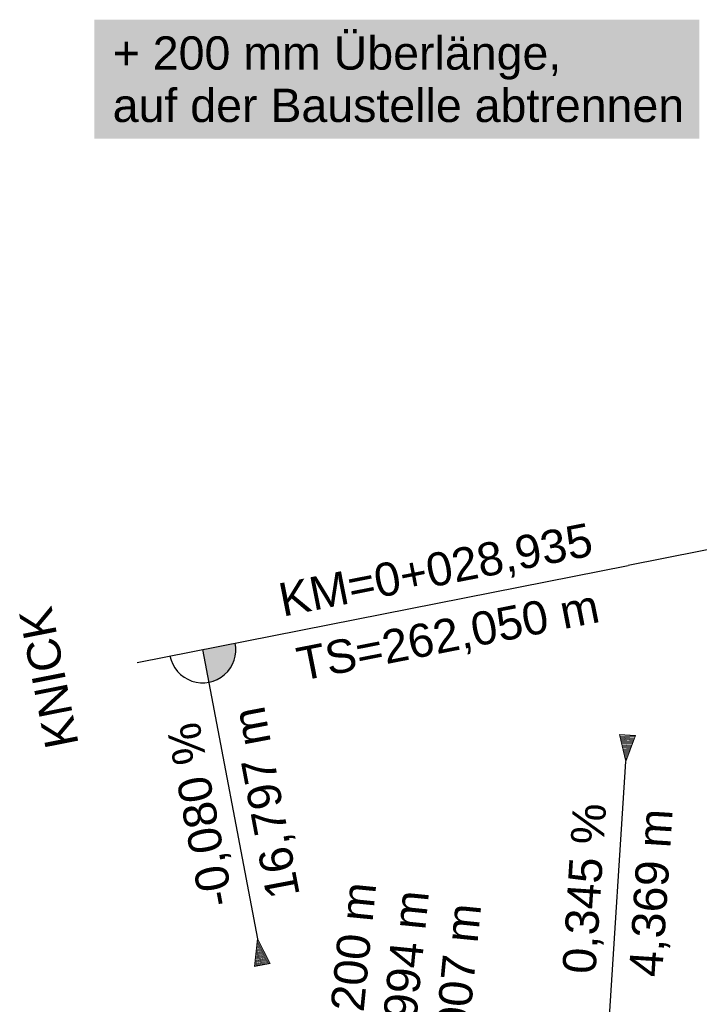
# Model space of a CAD drawing. Extents: x 4534443 to 4534638, y 5622054 to 5622365.
# Tile 29 of 79: x 4534544.97 to 4534550.07, y 5622126.48 to 5622133.87. Entities that reach past the tile are written whole.
import ezdxf

# ---------------------------------------------------------------- set-up
doc = ezdxf.new("R2010")
doc.units = 0
doc.linetypes.add('LT00000', pattern=[0])
doc.layers.add('NEIGUNG', color=18, linetype='LT00000', lineweight=5, true_color=0x000000)
doc.layers.add('TXT-Überlänge', color=18, linetype='LT00000', lineweight=5, true_color=0x000000)
doc.styles.add('TS100', font='arial.ttf', dxfattribs={"height": 0.2})

# ---------------------------------------------------------------- blocks, each defined once
blk = doc.blocks.new('SYMB16')
at = {"color": 0, "linetype": 'ByBlock', "lineweight": -2}
for p, q in [((0.020001, 0.006001), (0.020001, -0.006001)), ((0.020001, 0.006001), (0.020001, -0.006001)), ((0.020001, 0.006001), (0.020001, -0.006001)), ((0.020001, 0.006001), (0.020001, -0.006001)), ((0.020001, 0.006001), (0.020001, -0.006001)), ((0.020001, 0.006001), (0.020001, -0.006001)), ((0.020001, 0.006001), (0.020001, -0.006001)), ((0.020001, 0.006001), (0.020001, -0.006001)), ((0.020001, 0.006001), (0.020001, -0.006001)), ((0.020001, 0.006001), (0.020001, -0.006001)), ((0.020001, 0.006001), (0.020001, -0.006001)), ((0.020001, 0.006001), (0.020001, -0.006001)), ((0.020001, 0.006001), (0.020001, -0.006001)), ((0.020001, 0.006001), (0.020001, -0.006001)), ((0.020001, 0.006001), (0.020001, -0.006001)), ((0.020001, 0.006001), (0.020001, -0.006001)), ((0.020001, 0.006001), (0.020001, -0.006001)), ((0.020001, 0.006001), (0.020001, -0.006001)), ((0.020001, 0.006001), (0.020001, -0.006001)), ((0.020001, 0.006001), (0.020001, -0.006001)), ((0.020001, 0.006001), (0.020001, -0.006001)), ((0.020001, 0.006001), (0.020001, -0.006001)), ((0.020001, 0.006001), (0.020001, -0.006001)), ((0.020001, 0.006001), (0.020001, -0.006001)), ((0.020001, 0.006001), (0.020001, -0.006001)), ((0.020001, 0.006001), (0.020001, -0.006001)), ((0.060001, 0.018001), (0.060001, -0.018001)), ((0.060001, 0.018001), (0.060001, -0.018001)), ((0.060001, 0.018001), (0.060001, -0.018001)), ((0.060001, 0.018001), (0.060001, -0.018001)), ((0.060001, 0.018001), (0.060001, -0.018001)), ((0.060001, 0.018001), (0.060001, -0.018001)), ((0.060001, 0.018001), (0.060001, -0.018001)), ((0.060001, 0.018001), (0.060001, -0.018001)), ((0.060001, 0.018001), (0.060001, -0.018001)), ((0.060001, 0.018001), (0.060001, -0.018001)), ((0.060001, 0.018001), (0.060001, -0.018001)), ((0.060001, 0.018001), (0.060001, -0.018001)), ((0.060001, 0.018001), (0.060001, -0.018001)), ((0.060001, 0.018001), (0.060001, -0.018001)), ((0.060001, 0.018001), (0.060001, -0.018001)), ((0.060001, 0.018001), (0.060001, -0.018001)), ((0.060001, 0.018001), (0.060001, -0.018001)), ((0.060001, 0.018001), (0.060001, -0.018001)), ((0.060001, 0.018001), (0.060001, -0.018001)), ((0.060001, 0.018001), (0.060001, -0.018001)), ((0.060001, 0.018001), (0.060001, -0.018001)), ((0.060001, 0.018001), (0.060001, -0.018001)), ((0.060001, 0.018001), (0.060001, -0.018001)), ((0.060001, 0.018001), (0.060001, -0.018001)), ((0.060001, 0.018001), (0.060001, -0.018001)), ((0.060001, 0.018001), (0.060001, -0.018001)), ((0.100001, 0.030001), (0.100001, -0.030001)), ((0.100001, 0.030001), (0.100001, -0.030001)), ((0.100001, 0.030001), (0.100001, -0.030001)), ((0.100001, 0.030001), (0.100001, -0.030001)), ((0.100001, 0.030001), (0.100001, -0.030001)), ((0.100001, 0.030001), (0.100001, -0.030001)), ((0.100001, 0.030001), (0.100001, -0.030001)), ((0.100001, 0.030001), (0.100001, -0.030001)), ((0.100001, 0.030001), (0.100001, -0.030001)), ((0.100001, 0.030001), (0.100001, -0.030001)), ((0.100001, 0.030001), (0.100001, -0.030001)), ((0.100001, 0.030001), (0.100001, -0.030001)), ((0.100001, 0.030001), (0.100001, -0.030001)), ((0.100001, 0.030001), (0.100001, -0.030001)), ((0.100001, 0.030001), (0.100001, -0.030001)), ((0.100001, 0.030001), (0.100001, -0.030001)), ((0.100001, 0.030001), (0.100001, -0.030001)), ((0.100001, 0.030001), (0.100001, -0.030001)), ((0.100001, 0.030001), (0.100001, -0.030001)), ((0.100001, 0.030001), (0.100001, -0.030001)), ((0.100001, 0.030001), (0.100001, -0.030001)), ((0.100001, 0.030001), (0.100001, -0.030001)), ((0.100001, 0.030001), (0.100001, -0.030001)), ((0.100001, 0.030001), (0.100001, -0.030001)), ((0.100001, 0.030001), (0.100001, -0.030001)), ((0.100001, 0.030001), (0.100001, -0.030001)), ((0.140001, 0.042001), (0.140001, -0.042001)), ((0.140001, 0.042001), (0.140001, -0.042001)), ((0.140001, 0.042001), (0.140001, -0.042001)), ((0.140001, 0.042001), (0.140001, -0.042001)), ((0.140001, 0.042001), (0.140001, -0.042001)), ((0.140001, 0.042001), (0.140001, -0.042001)), ((0.140001, 0.042001), (0.140001, -0.042001)), ((0.140001, 0.042001), (0.140001, -0.042001)), ((0.140001, 0.042001), (0.140001, -0.042001)), ((0.140001, 0.042001), (0.140001, -0.042001)), ((0.140001, 0.042001), (0.140001, -0.042001)), ((0.140001, 0.042001), (0.140001, -0.042001)), ((0.140001, 0.042001), (0.140001, -0.042001)), ((0.140001, 0.042001), (0.140001, -0.042001)), ((0.140001, 0.042001), (0.140001, -0.042001)), ((0.140001, 0.042001), (0.140001, -0.042001)), ((0.140001, 0.042001), (0.140001, -0.042001)), ((0.140001, 0.042001), (0.140001, -0.042001)), ((0.140001, 0.042001), (0.140001, -0.042001)), ((0.140001, 0.042001), (0.140001, -0.042001)), ((0.140001, 0.042001), (0.140001, -0.042001)), ((0.140001, 0.042001), (0.140001, -0.042001)), ((0.140001, 0.042001), (0.140001, -0.042001)), ((0.140001, 0.042001), (0.140001, -0.042001)), ((0.140001, 0.042001), (0.140001, -0.042001)), ((0.140001, 0.042001), (0.140001, -0.042001)), ((0.180001, 0.054001), (0.180001, -0.054001)), ((0.180001, 0.054001), (0.180001, -0.054001)), ((0.180001, 0.054001), (0.180001, -0.054001)), ((0.180001, 0.054001), (0.180001, -0.054001)), ((0.180001, 0.054001), (0.180001, -0.054001)), ((0.180001, 0.054001), (0.180001, -0.054001)), ((0.180001, 0.054001), (0.180001, -0.054001)), ((0.180001, 0.054001), (0.180001, -0.054001)), ((0.180001, 0.054001), (0.180001, -0.054001)), ((0.180001, 0.054001), (0.180001, -0.054001)), ((0.180001, 0.054001), (0.180001, -0.054001)), ((0.180001, 0.054001), (0.180001, -0.054001)), ((0.180001, 0.054001), (0.180001, -0.054001)), ((0.180001, 0.054001), (0.180001, -0.054001)), ((0.180001, 0.054001), (0.180001, -0.054001)), ((0.180001, 0.054001), (0.180001, -0.054001)), ((0.180001, 0.054001), (0.180001, -0.054001)), ((0.180001, 0.054001), (0.180001, -0.054001)), ((0.180001, 0.054001), (0.180001, -0.054001)), ((0.180001, 0.054001), (0.180001, -0.054001)), ((0.180001, 0.054001), (0.180001, -0.054001)), ((0.180001, 0.054001), (0.180001, -0.054001)), ((0.180001, 0.054001), (0.180001, -0.054001)), ((0.180001, 0.054001), (0.180001, -0.054001)), ((0.180001, 0.054001), (0.180001, -0.054001)), ((0.180001, 0.054001), (0.180001, -0.054001)), ((0.220001, 0.066001), (0.220001, -0.066001)), ((0.220001, 0.066001), (0.220001, -0.066001)), ((0.220001, 0.066001), (0.220001, -0.066001)), ((0.220001, 0.066001), (0.220001, -0.066001)), ((0.220001, 0.066001), (0.220001, -0.066001)), ((0.220001, 0.066001), (0.220001, -0.066001)), ((0.220001, 0.066001), (0.220001, -0.066001)), ((0.220001, 0.066001), (0.220001, -0.066001)), ((0.220001, 0.066001), (0.220001, -0.066001)), ((0.220001, 0.066001), (0.220001, -0.066001)), ((0.220001, 0.066001), (0.220001, -0.066001)), ((0.220001, 0.066001), (0.220001, -0.066001)), ((0.220001, 0.066001), (0.220001, -0.066001)), ((0.220001, 0.066001), (0.220001, -0.066001)), ((0.220001, 0.066001), (0.220001, -0.066001)), ((0.220001, 0.066001), (0.220001, -0.066001)), ((0.220001, 0.066001), (0.220001, -0.066001)), ((0.220001, 0.066001), (0.220001, -0.066001)), ((0.220001, 0.066001), (0.220001, -0.066001)), ((0.220001, 0.066001), (0.220001, -0.066001)), ((0.220001, 0.066001), (0.220001, -0.066001)), ((0.220001, 0.066001), (0.220001, -0.066001)), ((0.220001, 0.066001), (0.220001, -0.066001)), ((0.220001, 0.066001), (0.220001, -0.066001)), ((0.220001, 0.066001), (0.220001, -0.066001)), ((0.220001, 0.066001), (0.220001, -0.066001)), ((0.260001, 0.078001), (0.260001, -0.078001)), ((0.260001, 0.078001), (0.260001, -0.078001)), ((0.260001, 0.078001), (0.260001, -0.078001)), ((0.260001, 0.078001), (0.260001, -0.078001)), ((0.260001, 0.078001), (0.260001, -0.078001)), ((0.260001, 0.078001), (0.260001, -0.078001)), ((0.260001, 0.078001), (0.260001, -0.078001)), ((0.260001, 0.078001), (0.260001, -0.078001)), ((0.260001, 0.078001), (0.260001, -0.078001)), ((0.260001, 0.078001), (0.260001, -0.078001)), ((0.260001, 0.078001), (0.260001, -0.078001)), ((0.260001, 0.078001), (0.260001, -0.078001)), ((0.260001, 0.078001), (0.260001, -0.078001)), ((0.260001, 0.078001), (0.260001, -0.078001)), ((0.260001, 0.078001), (0.260001, -0.078001)), ((0.260001, 0.078001), (0.260001, -0.078001)), ((0.260001, 0.078001), (0.260001, -0.078001)), ((0.260001, 0.078001), (0.260001, -0.078001)), ((0.260001, 0.078001), (0.260001, -0.078001)), ((0.260001, 0.078001), (0.260001, -0.078001)), ((0.260001, 0.078001), (0.260001, -0.078001)), ((0.260001, 0.078001), (0.260001, -0.078001)), ((0.260001, 0.078001), (0.260001, -0.078001)), ((0.260001, 0.078001), (0.260001, -0.078001)), ((0.260001, 0.078001), (0.260001, -0.078001)), ((0.260001, 0.078001), (0.260001, -0.078001)), ((0.300001, 0.090001), (0.300001, -0.090001)), ((0.300001, 0.090001), (0.300001, -0.090001)), ((0.300001, 0.090001), (0.300001, -0.090001)), ((0.300001, 0.090001), (0.300001, -0.090001)), ((0.300001, 0.090001), (0.300001, -0.090001)), ((0.300001, 0.090001), (0.300001, -0.090001)), ((0.300001, 0.090001), (0.300001, -0.090001)), ((0.300001, 0.090001), (0.300001, -0.090001)), ((0.300001, 0.090001), (0.300001, -0.090001)), ((0.300001, 0.090001), (0.300001, -0.090001)), ((0.300001, 0.090001), (0.300001, -0.090001)), ((0.300001, 0.090001), (0.300001, -0.090001)), ((0.300001, 0.090001), (0.300001, -0.090001)), ((0.300001, 0.090001), (0.300001, -0.090001)), ((0.300001, 0.090001), (0.300001, -0.090001)), ((0.300001, 0.090001), (0.300001, -0.090001)), ((0.300001, 0.090001), (0.300001, -0.090001)), ((0.300001, 0.090001), (0.300001, -0.090001)), ((0.300001, 0.090001), (0.300001, -0.090001)), ((0.300001, 0.090001), (0.300001, -0.090001)), ((0.300001, 0.090001), (0.300001, -0.090001)), ((0.300001, 0.090001), (0.300001, -0.090001)), ((0.300001, 0.090001), (0.300001, -0.090001)), ((0.300001, 0.090001), (0.300001, -0.090001)), ((0.300001, 0.090001), (0.300001, -0.090001)), ((0.300001, 0.090001), (0.300001, -0.090001)), ((0.340001, 0.102001), (0.340001, -0.102001)), ((0.340001, 0.102001), (0.340001, -0.102001)), ((0.340001, 0.102001), (0.340001, -0.102001)), ((0.340001, 0.102001), (0.340001, -0.102001)), ((0.340001, 0.102001), (0.340001, -0.102001)), ((0.340001, 0.102001), (0.340001, -0.102001)), ((0.340001, 0.102001), (0.340001, -0.102001)), ((0.340001, 0.102001), (0.340001, -0.102001)), ((0.340001, 0.102001), (0.340001, -0.102001)), ((0.340001, 0.102001), (0.340001, -0.102001)), ((0.340001, 0.102001), (0.340001, -0.102001)), ((0.340001, 0.102001), (0.340001, -0.102001)), ((0.340001, 0.102001), (0.340001, -0.102001)), ((0.340001, 0.102001), (0.340001, -0.102001)), ((0.340001, 0.102001), (0.340001, -0.102001)), ((0.340001, 0.102001), (0.340001, -0.102001)), ((0.340001, 0.102001), (0.340001, -0.102001)), ((0.340001, 0.102001), (0.340001, -0.102001)), ((0.340001, 0.102001), (0.340001, -0.102001)), ((0.340001, 0.102001), (0.340001, -0.102001)), ((0.340001, 0.102001), (0.340001, -0.102001)), ((0.340001, 0.102001), (0.340001, -0.102001)), ((0.340001, 0.102001), (0.340001, -0.102001)), ((0.340001, 0.102001), (0.340001, -0.102001)), ((0.340001, 0.102001), (0.340001, -0.102001)), ((0.340001, 0.102001), (0.340001, -0.102001)), ((0.380001, 0.114001), (0.380001, -0.114001)), ((0.380001, 0.114001), (0.380001, -0.114001)), ((0.380001, 0.114001), (0.380001, -0.114001)), ((0.380001, 0.114001), (0.380001, -0.114001)), ((0.380001, 0.114001), (0.380001, -0.114001)), ((0.380001, 0.114001), (0.380001, -0.114001)), ((0.380001, 0.114001), (0.380001, -0.114001)), ((0.380001, 0.114001), (0.380001, -0.114001)), ((0.380001, 0.114001), (0.380001, -0.114001)), ((0.380001, 0.114001), (0.380001, -0.114001)), ((0.380001, 0.114001), (0.380001, -0.114001)), ((0.380001, 0.114001), (0.380001, -0.114001)), ((0.380001, 0.114001), (0.380001, -0.114001)), ((0.380001, 0.114001), (0.380001, -0.114001)), ((0.380001, 0.114001), (0.380001, -0.114001)), ((0.380001, 0.114001), (0.380001, -0.114001)), ((0.380001, 0.114001), (0.380001, -0.114001)), ((0.380001, 0.114001), (0.380001, -0.114001)), ((0.380001, 0.114001), (0.380001, -0.114001)), ((0.380001, 0.114001), (0.380001, -0.114001)), ((0.380001, 0.114001), (0.380001, -0.114001)), ((0.380001, 0.114001), (0.380001, -0.114001)), ((0.380001, 0.114001), (0.380001, -0.114001)), ((0.380001, 0.114001), (0.380001, -0.114001)), ((0.380001, 0.114001), (0.380001, -0.114001)), ((0.380001, 0.114001), (0.380001, -0.114001)), ((0.420001, 0.126001), (0.420001, -0.126001)), ((0.420001, 0.126001), (0.420001, -0.126001)), ((0.420001, 0.126001), (0.420001, -0.126001)), ((0.420001, 0.126001), (0.420001, -0.126001)), ((0.420001, 0.126001), (0.420001, -0.126001)), ((0.420001, 0.126001), (0.420001, -0.126001)), ((0.420001, 0.126001), (0.420001, -0.126001)), ((0.420001, 0.126001), (0.420001, -0.126001)), ((0.420001, 0.126001), (0.420001, -0.126001)), ((0.420001, 0.126001), (0.420001, -0.126001)), ((0.420001, 0.126001), (0.420001, -0.126001)), ((0.420001, 0.126001), (0.420001, -0.126001)), ((0.420001, 0.126001), (0.420001, -0.126001)), ((0.420001, 0.126001), (0.420001, -0.126001)), ((0.420001, 0.126001), (0.420001, -0.126001)), ((0.420001, 0.126001), (0.420001, -0.126001)), ((0.420001, 0.126001), (0.420001, -0.126001)), ((0.420001, 0.126001), (0.420001, -0.126001)), ((0.420001, 0.126001), (0.420001, -0.126001)), ((0.420001, 0.126001), (0.420001, -0.126001)), ((0.420001, 0.126001), (0.420001, -0.126001)), ((0.420001, 0.126001), (0.420001, -0.126001)), ((0.420001, 0.126001), (0.420001, -0.126001)), ((0.420001, 0.126001), (0.420001, -0.126001)), ((0.420001, 0.126001), (0.420001, -0.126001)), ((0.420001, 0.126001), (0.420001, -0.126001)), ((0.460001, 0.138001), (0.460001, -0.138001)), ((0.460001, 0.138001), (0.460001, -0.138001)), ((0.460001, 0.138001), (0.460001, -0.138001)), ((0.460001, 0.138001), (0.460001, -0.138001)), ((0.460001, 0.138001), (0.460001, -0.138001)), ((0.460001, 0.138001), (0.460001, -0.138001)), ((0.460001, 0.138001), (0.460001, -0.138001)), ((0.460001, 0.138001), (0.460001, -0.138001)), ((0.460001, 0.138001), (0.460001, -0.138001)), ((0.460001, 0.138001), (0.460001, -0.138001)), ((0.460001, 0.138001), (0.460001, -0.138001)), ((0.460001, 0.138001), (0.460001, -0.138001)), ((0.460001, 0.138001), (0.460001, -0.138001)), ((0.460001, 0.138001), (0.460001, -0.138001)), ((0.460001, 0.138001), (0.460001, -0.138001)), ((0.460001, 0.138001), (0.460001, -0.138001)), ((0.460001, 0.138001), (0.460001, -0.138001)), ((0.460001, 0.138001), (0.460001, -0.138001)), ((0.460001, 0.138001), (0.460001, -0.138001)), ((0.460001, 0.138001), (0.460001, -0.138001)), ((0.460001, 0.138001), (0.460001, -0.138001)), ((0.460001, 0.138001), (0.460001, -0.138001)), ((0.460001, 0.138001), (0.460001, -0.138001)), ((0.460001, 0.138001), (0.460001, -0.138001)), ((0.460001, 0.138001), (0.460001, -0.138001)), ((0.460001, 0.138001), (0.460001, -0.138001)), ((0.500001, 0.150001), (0.500001, -0.150001)), ((0.500001, 0.150001), (0.500001, -0.150001)), ((0.500001, 0.150001), (0.500001, -0.150001)), ((0.500001, 0.150001), (0.500001, -0.150001)), ((0.500001, 0.150001), (0.500001, -0.150001)), ((0.500001, 0.150001), (0.500001, -0.150001)), ((0.500001, 0.150001), (0.500001, -0.150001)), ((0.500001, 0.150001), (0.500001, -0.150001)), ((0.500001, 0.150001), (0.500001, -0.150001)), ((0.500001, 0.150001), (0.500001, -0.150001)), ((0.500001, 0.150001), (0.500001, -0.150001)), ((0.500001, 0.150001), (0.500001, -0.150001)), ((0.500001, 0.150001), (0.500001, -0.150001)), ((0.500001, 0.150001), (0.500001, -0.150001)), ((0.500001, 0.150001), (0.500001, -0.150001)), ((0.500001, 0.150001), (0.500001, -0.150001)), ((0.500001, 0.150001), (0.500001, -0.150001)), ((0.500001, 0.150001), (0.500001, -0.150001)), ((0.500001, 0.150001), (0.500001, -0.150001)), ((0.500001, 0.150001), (0.500001, -0.150001)), ((0.500001, 0.150001), (0.500001, -0.150001)), ((0.500001, 0.150001), (0.500001, -0.150001)), ((0.500001, 0.150001), (0.500001, -0.150001)), ((0.500001, 0.150001), (0.500001, -0.150001)), ((0.500001, 0.150001), (0.500001, -0.150001)), ((0.500001, 0.150001), (0.500001, -0.150001)), ((0.540001, 0.162001), (0.540001, -0.162001)), ((0.540001, 0.162001), (0.540001, -0.162001)), ((0.540001, 0.162001), (0.540001, -0.162001)), ((0.540001, 0.162001), (0.540001, -0.162001)), ((0.540001, 0.162001), (0.540001, -0.162001)), ((0.540001, 0.162001), (0.540001, -0.162001)), ((0.540001, 0.162001), (0.540001, -0.162001)), ((0.540001, 0.162001), (0.540001, -0.162001)), ((0.540001, 0.162001), (0.540001, -0.162001)), ((0.540001, 0.162001), (0.540001, -0.162001)), ((0.540001, 0.162001), (0.540001, -0.162001)), ((0.540001, 0.162001), (0.540001, -0.162001)), ((0.540001, 0.162001), (0.540001, -0.162001)), ((0.540001, 0.162001), (0.540001, -0.162001)), ((0.540001, 0.162001), (0.540001, -0.162001)), ((0.540001, 0.162001), (0.540001, -0.162001)), ((0.540001, 0.162001), (0.540001, -0.162001)), ((0.540001, 0.162001), (0.540001, -0.162001)), ((0.540001, 0.162001), (0.540001, -0.162001)), ((0.540001, 0.162001), (0.540001, -0.162001)), ((0.540001, 0.162001), (0.540001, -0.162001)), ((0.540001, 0.162001), (0.540001, -0.162001)), ((0.540001, 0.162001), (0.540001, -0.162001)), ((0.540001, 0.162001), (0.540001, -0.162001)), ((0.540001, 0.162001), (0.540001, -0.162001)), ((0.540001, 0.162001), (0.540001, -0.162001)), ((0.580001, 0.174001), (0.580001, -0.174001)), ((0.580001, 0.174001), (0.580001, -0.174001)), ((0.580001, 0.174001), (0.580001, -0.174001)), ((0.580001, 0.174001), (0.580001, -0.174001)), ((0.580001, 0.174001), (0.580001, -0.174001)), ((0.580001, 0.174001), (0.580001, -0.174001)), ((0.580001, 0.174001), (0.580001, -0.174001)), ((0.580001, 0.174001), (0.580001, -0.174001)), ((0.580001, 0.174001), (0.580001, -0.174001)), ((0.580001, 0.174001), (0.580001, -0.174001)), ((0.580001, 0.174001), (0.580001, -0.174001)), ((0.580001, 0.174001), (0.580001, -0.174001)), ((0.580001, 0.174001), (0.580001, -0.174001)), ((0.580001, 0.174001), (0.580001, -0.174001)), ((0.580001, 0.174001), (0.580001, -0.174001)), ((0.580001, 0.174001), (0.580001, -0.174001)), ((0.580001, 0.174001), (0.580001, -0.174001)), ((0.580001, 0.174001), (0.580001, -0.174001)), ((0.580001, 0.174001), (0.580001, -0.174001)), ((0.580001, 0.174001), (0.580001, -0.174001)), ((0.580001, 0.174001), (0.580001, -0.174001)), ((0.580001, 0.174001), (0.580001, -0.174001)), ((0.580001, 0.174001), (0.580001, -0.174001)), ((0.580001, 0.174001), (0.580001, -0.174001)), ((0.580001, 0.174001), (0.580001, -0.174001)), ((0.580001, 0.174001), (0.580001, -0.174001)), ((0.620001, 0.186001), (0.620001, -0.186001)), ((0.620001, 0.186001), (0.620001, -0.186001)), ((0.620001, 0.186001), (0.620001, -0.186001)), ((0.620001, 0.186001), (0.620001, -0.186001)), ((0.620001, 0.186001), (0.620001, -0.186001)), ((0.620001, 0.186001), (0.620001, -0.186001)), ((0.620001, 0.186001), (0.620001, -0.186001)), ((0.620001, 0.186001), (0.620001, -0.186001)), ((0.620001, 0.186001), (0.620001, -0.186001)), ((0.620001, 0.186001), (0.620001, -0.186001)), ((0.620001, 0.186001), (0.620001, -0.186001)), ((0.620001, 0.186001), (0.620001, -0.186001)), ((0.620001, 0.186001), (0.620001, -0.186001)), ((0.620001, 0.186001), (0.620001, -0.186001)), ((0.620001, 0.186001), (0.620001, -0.186001)), ((0.620001, 0.186001), (0.620001, -0.186001)), ((0.620001, 0.186001), (0.620001, -0.186001)), ((0.620001, 0.186001), (0.620001, -0.186001)), ((0.620001, 0.186001), (0.620001, -0.186001)), ((0.620001, 0.186001), (0.620001, -0.186001)), ((0.620001, 0.186001), (0.620001, -0.186001)), ((0.620001, 0.186001), (0.620001, -0.186001)), ((0.620001, 0.186001), (0.620001, -0.186001)), ((0.620001, 0.186001), (0.620001, -0.186001)), ((0.620001, 0.186001), (0.620001, -0.186001)), ((0.620001, 0.186001), (0.620001, -0.186001)), ((0.660001, 0.198001), (0.660001, -0.198001)), ((0.660001, 0.198001), (0.660001, -0.198001)), ((0.660001, 0.198001), (0.660001, -0.198001)), ((0.660001, 0.198001), (0.660001, -0.198001)), ((0.660001, 0.198001), (0.660001, -0.198001)), ((0.660001, 0.198001), (0.660001, -0.198001)), ((0.660001, 0.198001), (0.660001, -0.198001)), ((0.660001, 0.198001), (0.660001, -0.198001)), ((0.660001, 0.198001), (0.660001, -0.198001)), ((0.660001, 0.198001), (0.660001, -0.198001)), ((0.660001, 0.198001), (0.660001, -0.198001)), ((0.660001, 0.198001), (0.660001, -0.198001)), ((0.660001, 0.198001), (0.660001, -0.198001)), ((0.660001, 0.198001), (0.660001, -0.198001)), ((0.660001, 0.198001), (0.660001, -0.198001)), ((0.660001, 0.198001), (0.660001, -0.198001)), ((0.660001, 0.198001), (0.660001, -0.198001)), ((0.660001, 0.198001), (0.660001, -0.198001)), ((0.660001, 0.198001), (0.660001, -0.198001)), ((0.660001, 0.198001), (0.660001, -0.198001)), ((0.660001, 0.198001), (0.660001, -0.198001)), ((0.660001, 0.198001), (0.660001, -0.198001)), ((0.660001, 0.198001), (0.660001, -0.198001)), ((0.660001, 0.198001), (0.660001, -0.198001)), ((0.660001, 0.198001), (0.660001, -0.198001)), ((0.660001, 0.198001), (0.660001, -0.198001)), ((0.700001, 0.210001), (0.700001, -0.210001)), ((0.700001, 0.210001), (0.700001, -0.210001)), ((0.700001, 0.210001), (0.700001, -0.210001)), ((0.700001, 0.210001), (0.700001, -0.210001)), ((0.700001, 0.210001), (0.700001, -0.210001)), ((0.700001, 0.210001), (0.700001, -0.210001)), ((0.700001, 0.210001), (0.700001, -0.210001)), ((0.700001, 0.210001), (0.700001, -0.210001)), ((0.700001, 0.210001), (0.700001, -0.210001)), ((0.700001, 0.210001), (0.700001, -0.210001)), ((0.700001, 0.210001), (0.700001, -0.210001)), ((0.700001, 0.210001), (0.700001, -0.210001)), ((0.700001, 0.210001), (0.700001, -0.210001)), ((0.700001, 0.210001), (0.700001, -0.210001)), ((0.700001, 0.210001), (0.700001, -0.210001)), ((0.700001, 0.210001), (0.700001, -0.210001)), ((0.700001, 0.210001), (0.700001, -0.210001)), ((0.700001, 0.210001), (0.700001, -0.210001)), ((0.700001, 0.210001), (0.700001, -0.210001)), ((0.700001, 0.210001), (0.700001, -0.210001)), ((0.700001, 0.210001), (0.700001, -0.210001)), ((0.700001, 0.210001), (0.700001, -0.210001)), ((0.700001, 0.210001), (0.700001, -0.210001)), ((0.700001, 0.210001), (0.700001, -0.210001)), ((0.700001, 0.210001), (0.700001, -0.210001)), ((0.700001, 0.210001), (0.700001, -0.210001)), ((0.740001, 0.222001), (0.740001, -0.222001)), ((0.740001, 0.222001), (0.740001, -0.222001)), ((0.740001, 0.222001), (0.740001, -0.222001)), ((0.740001, 0.222001), (0.740001, -0.222001)), ((0.740001, 0.222001), (0.740001, -0.222001)), ((0.740001, 0.222001), (0.740001, -0.222001)), ((0.740001, 0.222001), (0.740001, -0.222001)), ((0.740001, 0.222001), (0.740001, -0.222001)), ((0.740001, 0.222001), (0.740001, -0.222001)), ((0.740001, 0.222001), (0.740001, -0.222001)), ((0.740001, 0.222001), (0.740001, -0.222001)), ((0.740001, 0.222001), (0.740001, -0.222001)), ((0.740001, 0.222001), (0.740001, -0.222001)), ((0.740001, 0.222001), (0.740001, -0.222001)), ((0.740001, 0.222001), (0.740001, -0.222001)), ((0.740001, 0.222001), (0.740001, -0.222001)), ((0.740001, 0.222001), (0.740001, -0.222001)), ((0.740001, 0.222001), (0.740001, -0.222001)), ((0.740001, 0.222001), (0.740001, -0.222001)), ((0.740001, 0.222001), (0.740001, -0.222001)), ((0.740001, 0.222001), (0.740001, -0.222001)), ((0.740001, 0.222001), (0.740001, -0.222001)), ((0.740001, 0.222001), (0.740001, -0.222001)), ((0.740001, 0.222001), (0.740001, -0.222001)), ((0.740001, 0.222001), (0.740001, -0.222001)), ((0.740001, 0.222001), (0.740001, -0.222001)), ((0.780001, 0.234001), (0.780001, -0.234001)), ((0.780001, 0.234001), (0.780001, -0.234001)), ((0.780001, 0.234001), (0.780001, -0.234001)), ((0.780001, 0.234001), (0.780001, -0.234001)), ((0.780001, 0.234001), (0.780001, -0.234001)), ((0.780001, 0.234001), (0.780001, -0.234001)), ((0.780001, 0.234001), (0.780001, -0.234001)), ((0.780001, 0.234001), (0.780001, -0.234001)), ((0.780001, 0.234001), (0.780001, -0.234001)), ((0.780001, 0.234001), (0.780001, -0.234001)), ((0.780001, 0.234001), (0.780001, -0.234001)), ((0.780001, 0.234001), (0.780001, -0.234001)), ((0.780001, 0.234001), (0.780001, -0.234001)), ((0.780001, 0.234001), (0.780001, -0.234001)), ((0.780001, 0.234001), (0.780001, -0.234001)), ((0.780001, 0.234001), (0.780001, -0.234001)), ((0.780001, 0.234001), (0.780001, -0.234001)), ((0.780001, 0.234001), (0.780001, -0.234001)), ((0.780001, 0.234001), (0.780001, -0.234001)), ((0.780001, 0.234001), (0.780001, -0.234001)), ((0.780001, 0.234001), (0.780001, -0.234001)), ((0.780001, 0.234001), (0.780001, -0.234001)), ((0.780001, 0.234001), (0.780001, -0.234001)), ((0.780001, 0.234001), (0.780001, -0.234001)), ((0.780001, 0.234001), (0.780001, -0.234001)), ((0.780001, 0.234001), (0.780001, -0.234001)), ((0.820001, 0.246001), (0.820001, -0.246001)), ((0.820001, 0.246001), (0.820001, -0.246001)), ((0.820001, 0.246001), (0.820001, -0.246001)), ((0.820001, 0.246001), (0.820001, -0.246001)), ((0.820001, 0.246001), (0.820001, -0.246001)), ((0.820001, 0.246001), (0.820001, -0.246001)), ((0.820001, 0.246001), (0.820001, -0.246001)), ((0.820001, 0.246001), (0.820001, -0.246001)), ((0.820001, 0.246001), (0.820001, -0.246001)), ((0.820001, 0.246001), (0.820001, -0.246001)), ((0.820001, 0.246001), (0.820001, -0.246001)), ((0.820001, 0.246001), (0.820001, -0.246001)), ((0.820001, 0.246001), (0.820001, -0.246001)), ((0.820001, 0.246001), (0.820001, -0.246001)), ((0.820001, 0.246001), (0.820001, -0.246001)), ((0.820001, 0.246001), (0.820001, -0.246001)), ((0.820001, 0.246001), (0.820001, -0.246001)), ((0.820001, 0.246001), (0.820001, -0.246001)), ((0.820001, 0.246001), (0.820001, -0.246001)), ((0.820001, 0.246001), (0.820001, -0.246001)), ((0.820001, 0.246001), (0.820001, -0.246001)), ((0.820001, 0.246001), (0.820001, -0.246001)), ((0.820001, 0.246001), (0.820001, -0.246001)), ((0.820001, 0.246001), (0.820001, -0.246001)), ((0.820001, 0.246001), (0.820001, -0.246001)), ((0.820001, 0.246001), (0.820001, -0.246001)), ((0.860001, 0.258001), (0.860001, -0.258001)), ((0.860001, 0.258001), (0.860001, -0.258001)), ((0.860001, 0.258001), (0.860001, -0.258001)), ((0.860001, 0.258001), (0.860001, -0.258001)), ((0.860001, 0.258001), (0.860001, -0.258001)), ((0.860001, 0.258001), (0.860001, -0.258001)), ((0.860001, 0.258001), (0.860001, -0.258001)), ((0.860001, 0.258001), (0.860001, -0.258001)), ((0.860001, 0.258001), (0.860001, -0.258001)), ((0.860001, 0.258001), (0.860001, -0.258001)), ((0.860001, 0.258001), (0.860001, -0.258001)), ((0.860001, 0.258001), (0.860001, -0.258001)), ((0.860001, 0.258001), (0.860001, -0.258001)), ((0.860001, 0.258001), (0.860001, -0.258001)), ((0.860001, 0.258001), (0.860001, -0.258001)), ((0.860001, 0.258001), (0.860001, -0.258001)), ((0.860001, 0.258001), (0.860001, -0.258001)), ((0.860001, 0.258001), (0.860001, -0.258001)), ((0.860001, 0.258001), (0.860001, -0.258001)), ((0.860001, 0.258001), (0.860001, -0.258001)), ((0.860001, 0.258001), (0.860001, -0.258001)), ((0.860001, 0.258001), (0.860001, -0.258001)), ((0.860001, 0.258001), (0.860001, -0.258001)), ((0.860001, 0.258001), (0.860001, -0.258001)), ((0.860001, 0.258001), (0.860001, -0.258001)), ((0.860001, 0.258001), (0.860001, -0.258001)), ((0.900001, 0.270001), (0.900001, -0.270001)), ((0.900001, 0.270001), (0.900001, -0.270001)), ((0.900001, 0.270001), (0.900001, -0.270001)), ((0.900001, 0.270001), (0.900001, -0.270001)), ((0.900001, 0.270001), (0.900001, -0.270001)), ((0.900001, 0.270001), (0.900001, -0.270001)), ((0.900001, 0.270001), (0.900001, -0.270001)), ((0.900001, 0.270001), (0.900001, -0.270001)), ((0.900001, 0.270001), (0.900001, -0.270001)), ((0.900001, 0.270001), (0.900001, -0.270001)), ((0.900001, 0.270001), (0.900001, -0.270001)), ((0.900001, 0.270001), (0.900001, -0.270001)), ((0.900001, 0.270001), (0.900001, -0.270001)), ((0.900001, 0.270001), (0.900001, -0.270001)), ((0.900001, 0.270001), (0.900001, -0.270001)), ((0.900001, 0.270001), (0.900001, -0.270001)), ((0.900001, 0.270001), (0.900001, -0.270001)), ((0.900001, 0.270001), (0.900001, -0.270001)), ((0.900001, 0.270001), (0.900001, -0.270001)), ((0.900001, 0.270001), (0.900001, -0.270001)), ((0.900001, 0.270001), (0.900001, -0.270001)), ((0.900001, 0.270001), (0.900001, -0.270001)), ((0.900001, 0.270001), (0.900001, -0.270001)), ((0.900001, 0.270001), (0.900001, -0.270001)), ((0.900001, 0.270001), (0.900001, -0.270001)), ((0.900001, 0.270001), (0.900001, -0.270001)), ((0.940001, 0.282001), (0.940001, -0.282001)), ((0.940001, 0.282001), (0.940001, -0.282001)), ((0.940001, 0.282001), (0.940001, -0.282001)), ((0.940001, 0.282001), (0.940001, -0.282001)), ((0.940001, 0.282001), (0.940001, -0.282001)), ((0.940001, 0.282001), (0.940001, -0.282001)), ((0.940001, 0.282001), (0.940001, -0.282001)), ((0.940001, 0.282001), (0.940001, -0.282001)), ((0.940001, 0.282001), (0.940001, -0.282001)), ((0.940001, 0.282001), (0.940001, -0.282001)), ((0.940001, 0.282001), (0.940001, -0.282001)), ((0.940001, 0.282001), (0.940001, -0.282001)), ((0.940001, 0.282001), (0.940001, -0.282001)), ((0.940001, 0.282001), (0.940001, -0.282001)), ((0.940001, 0.282001), (0.940001, -0.282001)), ((0.940001, 0.282001), (0.940001, -0.282001)), ((0.940001, 0.282001), (0.940001, -0.282001)), ((0.940001, 0.282001), (0.940001, -0.282001)), ((0.940001, 0.282001), (0.940001, -0.282001)), ((0.940001, 0.282001), (0.940001, -0.282001)), ((0.940001, 0.282001), (0.940001, -0.282001)), ((0.940001, 0.282001), (0.940001, -0.282001)), ((0.940001, 0.282001), (0.940001, -0.282001)), ((0.940001, 0.282001), (0.940001, -0.282001)), ((0.940001, 0.282001), (0.940001, -0.282001)), ((0.940001, 0.282001), (0.940001, -0.282001)), ((0.980001, 0.294001), (0.980001, -0.294001)), ((0.980001, 0.294001), (0.980001, -0.294001)), ((0.980001, 0.294001), (0.980001, -0.294001)), ((0.980001, 0.294001), (0.980001, -0.294001)), ((0.980001, 0.294001), (0.980001, -0.294001)), ((0.980001, 0.294001), (0.980001, -0.294001)), ((0.980001, 0.294001), (0.980001, -0.294001)), ((0.980001, 0.294001), (0.980001, -0.294001)), ((0.980001, 0.294001), (0.980001, -0.294001)), ((0.980001, 0.294001), (0.980001, -0.294001)), ((0.980001, 0.294001), (0.980001, -0.294001)), ((0.980001, 0.294001), (0.980001, -0.294001)), ((0.980001, 0.294001), (0.980001, -0.294001)), ((0.980001, 0.294001), (0.980001, -0.294001)), ((0.980001, 0.294001), (0.980001, -0.294001)), ((0.980001, 0.294001), (0.980001, -0.294001)), ((0.980001, 0.294001), (0.980001, -0.294001)), ((0.980001, 0.294001), (0.980001, -0.294001)), ((0.980001, 0.294001), (0.980001, -0.294001)), ((0.980001, 0.294001), (0.980001, -0.294001)), ((0.980001, 0.294001), (0.980001, -0.294001)), ((0.980001, 0.294001), (0.980001, -0.294001)), ((0.980001, 0.294001), (0.980001, -0.294001)), ((0.980001, 0.294001), (0.980001, -0.294001)), ((0.980001, 0.294001), (0.980001, -0.294001)), ((0.980001, 0.294001), (0.980001, -0.294001))]:
    blk.add_line(p, q, dxfattribs=at)
at = {"color": 0, "linetype": 'ByBlock', "lineweight": -2, "flags": 128}
blk.add_lwpolyline([(1, 0.3), (0, 0), (1, -0.3), (1, 0.3)], close=True, dxfattribs=at)
blk.add_lwpolyline([(1, 0.3), (0, 0), (1, -0.3), (1, 0.3)], close=True, dxfattribs=at)
blk.add_lwpolyline([(1, 0.3), (0, 0), (1, -0.3), (1, 0.3)], close=True, dxfattribs=at)
blk.add_lwpolyline([(1, 0.3), (0, 0), (1, -0.3), (1, 0.3)], close=True, dxfattribs=at)
blk.add_lwpolyline([(1, 0.3), (0, 0), (1, -0.3), (1, 0.3)], close=True, dxfattribs=at)
blk.add_lwpolyline([(1, 0.3), (0, 0), (1, -0.3), (1, 0.3)], close=True, dxfattribs=at)
blk.add_lwpolyline([(1, 0.3), (0, 0), (1, -0.3), (1, 0.3)], close=True, dxfattribs=at)
blk.add_lwpolyline([(1, 0.3), (0, 0), (1, -0.3), (1, 0.3)], close=True, dxfattribs=at)
blk.add_lwpolyline([(1, 0.3), (0, 0), (1, -0.3), (1, 0.3)], close=True, dxfattribs=at)
blk.add_lwpolyline([(1, 0.3), (0, 0), (1, -0.3), (1, 0.3)], close=True, dxfattribs=at)
blk.add_lwpolyline([(1, 0.3), (0, 0), (1, -0.3), (1, 0.3)], close=True, dxfattribs=at)
blk.add_lwpolyline([(1, 0.3), (0, 0), (1, -0.3), (1, 0.3)], close=True, dxfattribs=at)
blk.add_lwpolyline([(1, 0.3), (0, 0), (1, -0.3), (1, 0.3)], close=True, dxfattribs=at)
blk.add_lwpolyline([(1, 0.3), (0, 0), (1, -0.3), (1, 0.3)], close=True, dxfattribs=at)
blk.add_lwpolyline([(1, 0.3), (0, 0), (1, -0.3), (1, 0.3)], close=True, dxfattribs=at)
blk.add_lwpolyline([(1, 0.3), (0, 0), (1, -0.3), (1, 0.3)], close=True, dxfattribs=at)
blk.add_lwpolyline([(1, 0.3), (0, 0), (1, -0.3), (1, 0.3)], close=True, dxfattribs=at)
blk.add_lwpolyline([(1, 0.3), (0, 0), (1, -0.3), (1, 0.3)], close=True, dxfattribs=at)
blk.add_lwpolyline([(1, 0.3), (0, 0), (1, -0.3), (1, 0.3)], close=True, dxfattribs=at)
blk.add_lwpolyline([(1, 0.3), (0, 0), (1, -0.3), (1, 0.3)], close=True, dxfattribs=at)
blk.add_lwpolyline([(1, 0.3), (0, 0), (1, -0.3), (1, 0.3)], close=True, dxfattribs=at)
blk.add_lwpolyline([(1, 0.3), (0, 0), (1, -0.3), (1, 0.3)], close=True, dxfattribs=at)
blk.add_lwpolyline([(1, 0.3), (0, 0), (1, -0.3), (1, 0.3)], close=True, dxfattribs=at)
blk.add_lwpolyline([(1, 0.3), (0, 0), (1, -0.3), (1, 0.3)], close=True, dxfattribs=at)
blk.add_lwpolyline([(1, 0.3), (0, 0), (1, -0.3), (1, 0.3)], close=True, dxfattribs=at)
blk.add_lwpolyline([(1, 0.3), (0, 0), (1, -0.3), (1, 0.3)], close=True, dxfattribs=at)
blk = doc.blocks.new('0051101N02')
at = {"linetype": 'Continuous', "lineweight": 25, "true_color": 0xafafaf}
for points in [[(0.24925, 3.27627), (0.24875, 3.28191), (0.24812, 3.28753), (0.24737, 3.29313), (0.24648, 3.29872), (0.24548, 3.30429), (0.24434, 3.30983), (0.24308, 3.31534), (0.2417, 3.32083), (0.24019, 3.32628), (0.23856, 3.3317), (0.23681, 3.33708), (0.23494, 3.34241), (0.23294, 3.34771), (0.23083, 3.35296), (0.2286, 3.35815), (0.22625, 3.3633), (0.22378, 3.36839), (0.22121, 3.37343), (0.21851, 3.3784), (0.21571, 3.38331), (0.2128, 3.38816), (0.20977, 3.39294), (0.20664, 3.39765), (0.2034, 3.40229), (0.20006, 3.40686), (0.19662, 3.41135), (0.19308, 3.41576), (0.18943, 3.42008), (0.1857, 3.42433), (0.18186, 3.42849), (0.17793, 3.43256), (0.17391, 3.43654), (0.16981, 3.44043), (0.16561, 3.44422), (0.16133, 3.44792), (0.15697, 3.45152), (0.15253, 3.45502), (0.14801, 3.45842), (0.14341, 3.46172), (0.13874, 3.46491), (0.134, 3.468), (0.12919, 3.47098), (0.12431, 3.47385), (0.11937, 3.4766), (0.11437, 3.47925), (0.10931, 3.48178), (0.1042, 3.48419), (0.09903, 3.48649), (0.09381, 3.48868), (0.08855, 3.49074), (0.08323, 3.49268), (0.07788, 3.4945), (0.07248, 3.49621), (0.06705, 3.49778), (0.06158, 3.49924), (0.05609, 3.50057), (0.05056, 3.50178), (0.04501, 3.50286), (0.03943, 3.50381), (0.03384, 3.50464), (0.02822, 3.50535), (0.0226, 3.50592), (0.01696, 3.50637), (0.01131, 3.50669), (0.00566, 3.50688), (0, 3.50694), (0, 3.25694), (0.24985, 3.26556), (0.24963, 3.27063)], [(-0.24998, 3.26023), (-0.24999, 3.25457), (-0.24987, 3.24891), (-0.24963, 3.24326), (-0.24925, 3.23762), (-0.24875, 3.23198), (-0.24812, 3.22636), (-0.24737, 3.22075), (-0.24648, 3.21517), (-0.24548, 3.2096), (-0.24434, 3.20406), (-0.24308, 3.19854), (-0.2417, 3.19306), (-0.24019, 3.18761), (-0.23856, 3.18219), (-0.23681, 3.17681), (-0.23494, 3.17147), (-0.23294, 3.16618), (-0.23083, 3.16093), (-0.2286, 3.15574), (-0.22625, 3.15059), (-0.22378, 3.1455), (-0.22121, 3.14046), (-0.21851, 3.13549), (-0.21571, 3.13058), (-0.2128, 3.12573), (-0.20977, 3.12095), (-0.20664, 3.11623), (-0.2034, 3.1116), (-0.20006, 3.10703), (-0.19662, 3.10254), (-0.19308, 3.09813), (-0.18943, 3.09381), (-0.1857, 3.08956), (-0.18186, 3.0854), (-0.17793, 3.08133), (-0.17391, 3.07735), (-0.16981, 3.07346), (-0.16561, 3.06967), (-0.16133, 3.06597), (-0.15697, 3.06237), (-0.15253, 3.05886), (-0.14801, 3.05546), (-0.14341, 3.05217), (-0.13874, 3.04897), (-0.134, 3.04589), (-0.12919, 3.04291), (-0.12431, 3.04004), (-0.11937, 3.03729), (-0.11437, 3.03464), (-0.10931, 3.03211), (-0.1042, 3.02969), (-0.09903, 3.0274), (-0.09381, 3.02521), (-0.08855, 3.02315), (-0.08323, 3.02121), (-0.07788, 3.01938), (-0.07248, 3.01768), (-0.06705, 3.0161), (-0.06158, 3.01465), (-0.05609, 3.01332), (-0.05056, 3.01211), (-0.04501, 3.01103), (-0.03943, 3.01007), (-0.03384, 3.00924), (-0.02822, 3.00854), (-0.0226, 3.00797), (-0.01696, 3.00752), (-0.01131, 3.0072), (-0.00566, 3.00701), (0, 3.00694), (0, 3.25694), (-0.24987, 3.26496)]]:
    blk.add_hatch(color=253, dxfattribs=at).paths.add_polyline_path(points)
at = {"color": 253, "linetype": 'ByBlock', "lineweight": 25, "true_color": 0xafafaf}
for p, q in [((0, 3.756944), (0, 0)), ((0, 3.256944), (-2.214201, 3.327935)), ((0, 3.256944), (2.214022, 3.333328))]:
    blk.add_line(p, q, dxfattribs=at)
for start, end in [(90, 270), (270, 90)]:
    blk.add_arc((0, 3.256944), 0.25, start, end, dxfattribs=at)
at = {"color": 253, "true_color": 0xafafaf, "xscale": 0.2, "yscale": 0.2, "zscale": 0.2}
for p, rotation in [((2.214022, 3.333328), 1.975921), ((-2.214201, 3.327935), 178.163631)]:
    blk.add_blockref('SYMB16', p, dxfattribs=dict(at, rotation=rotation))
at = {"color": 253, "linetype": 'ByBlock', "lineweight": 25, "true_color": 0xafafaf, "style": 'TS100'}
for s, p in [(' H=     1200 m', (-1.088194, 5.106944)), (' T=    3,994 m', (-1.070833, 4.706944)), (' f=    0,007 m', (-1.013542, 4.306944))]:
    blk.add_text(s, height=0.25, dxfattribs=at).set_placement(p)
for s, rotation, p in [('0,345 %', 1.975921, (0.599875, 3.402715)), ('-0,321 %', 358.163618, (-1.913095, 3.443346)), ('35,023 m', 358.163618, (-1.960352, 2.944604)), ('4,369 m', 1.975921, (0.62579, 2.903311)), ('TS=262,026 m', 270.000001, (-0.375, 2.579514)), ('KM=0+034,673', 270.000001, (0.125, 2.619444))]:
    blk.add_text(s, height=0.25, rotation=rotation, dxfattribs=at).set_placement(p)
blk = doc.blocks.new('0051490N03')
at = {"linetype": 'Continuous', "lineweight": 25, "true_color": 0xafafaf}
blk.add_hatch(color=253, dxfattribs=at).paths.add_polyline_path([(-0.24999, 3.25457), (-0.24987, 3.24891), (-0.24963, 3.24326), (-0.24925, 3.23762), (-0.24875, 3.23198), (-0.24812, 3.22636), (-0.24737, 3.22075), (-0.24648, 3.21517), (-0.24548, 3.2096), (-0.24434, 3.20406), (-0.24308, 3.19854), (-0.2417, 3.19306), (-0.24019, 3.18761), (-0.23856, 3.18219), (-0.23681, 3.17681), (-0.23494, 3.17147), (-0.23294, 3.16618), (-0.23083, 3.16093), (-0.2286, 3.15574), (-0.22625, 3.15059), (-0.22378, 3.1455), (-0.22121, 3.14046), (-0.21851, 3.13549), (-0.21571, 3.13058), (-0.2128, 3.12573), (-0.20977, 3.12095), (-0.20664, 3.11623), (-0.2034, 3.1116), (-0.20006, 3.10703), (-0.19662, 3.10254), (-0.19308, 3.09813), (-0.18943, 3.09381), (-0.1857, 3.08956), (-0.18186, 3.0854), (-0.17793, 3.08133), (-0.17391, 3.07735), (-0.16981, 3.07346), (-0.16561, 3.06967), (-0.16133, 3.06597), (-0.15697, 3.06237), (-0.15253, 3.05886), (-0.14801, 3.05546), (-0.14341, 3.05217), (-0.13874, 3.04897), (-0.134, 3.04589), (-0.12919, 3.04291), (-0.12431, 3.04004), (-0.11937, 3.03729), (-0.11437, 3.03464), (-0.10931, 3.03211), (-0.1042, 3.02969), (-0.09903, 3.0274), (-0.09381, 3.02521), (-0.08855, 3.02315), (-0.08323, 3.02121), (-0.07788, 3.01938), (-0.07248, 3.01768), (-0.06705, 3.0161), (-0.06158, 3.01465), (-0.05609, 3.01332), (-0.05056, 3.01211), (-0.04501, 3.01103), (-0.03943, 3.01007), (-0.03384, 3.00924), (-0.02822, 3.00854), (-0.0226, 3.00797), (-0.01696, 3.00752), (-0.01131, 3.0072), (-0.00566, 3.00701), (0, 3.00694), (0, 3.25694), (-0.24999, 3.25894)])
at = {"color": 253, "linetype": 'ByBlock', "lineweight": 25, "true_color": 0xafafaf}
for p, q in [((0, 3.756944), (0, 0)), ((0, 3.256944), (-2.2102, 3.274626))]:
    blk.add_line(p, q, dxfattribs=at)
blk.add_arc((0, 3.256944), 0.25, 90, 270, dxfattribs=at)
at = {"color": 253, "true_color": 0xafafaf, "xscale": 0.2, "yscale": 0.2, "zscale": 0.2, "rotation": 179.541644}
blk.add_blockref('SYMB16', (-2.2102, 3.274626), dxfattribs=at)
at = {"color": 253, "linetype": 'ByBlock', "lineweight": 25, "true_color": 0xafafaf, "style": 'TS100'}
blk.add_text('KNICK', height=0.25, dxfattribs=at).set_placement((-0.51875, 4.306944))
for s, rotation, p in [('-0,080 %', 359.54165, (-1.914491, 3.397264)), ('16,797 m', 359.54165, (-1.94974, 2.89753)), ('TS=262,050 m', 270.000001, (-0.375, 2.579514)), ('KM=0+028,935', 270.000001, (0.125, 2.619444))]:
    blk.add_text(s, height=0.25, rotation=rotation, dxfattribs=at).set_placement(p)

msp = doc.modelspace()

# ---------------------------------------------------------------- hatches: boundary and pattern name
at = {"layer": 'TXT-Überlänge', "linetype": 'Continuous', "lineweight": 25, "true_color": 0xffffff}
msp.add_hatch(color=7, dxfattribs=at).paths.add_polyline_path([(4534545.527259, 5622132.981466), (4534550.068926, 5622132.981466), (4534550.068926, 5622133.874323), (4534545.527259, 5622133.874323)])

# ---------------------------------------------------------------- linework, layer by layer
at = {"layer": 'NEIGUNG', "color": 253, "lineweight": 25, "true_color": 0xafafaf, "flags": 128}
msp.add_lwpolyline([(4534552.472896, 5622130.357935), (4534551.818851, 5622130.228823), (4534551.164807, 5622130.099711), (4534549.535581, 5622129.778094)], dxfattribs=at)

# ---------------------------------------------------------------- block references
at = {"layer": 'NEIGUNG'}
for name, p, rotation in [('0051490N03', (4534549.535581, 5622129.778094), 101.166889), ('0051101N02', (4534552.616567, 5622125.776043), 84.366074)]:
    msp.add_blockref(name, p, dxfattribs=dict(at, rotation=rotation))

# ---------------------------------------------------------------- texts
at = {"layer": 'TXT-Überlänge', "color": 18, "lineweight": 18, "true_color": 0x000000, "style": 'TS100'}
for s, p in [('+ 200 mm Überlänge,', (4534545.664759, 5622133.499323)), ('auf der Baustelle abtrennen', (4534545.664759, 5622133.106466))]:
    msp.add_text(s, height=0.25, dxfattribs=at).set_placement(p)

doc.saveas('drawing.dxf')
